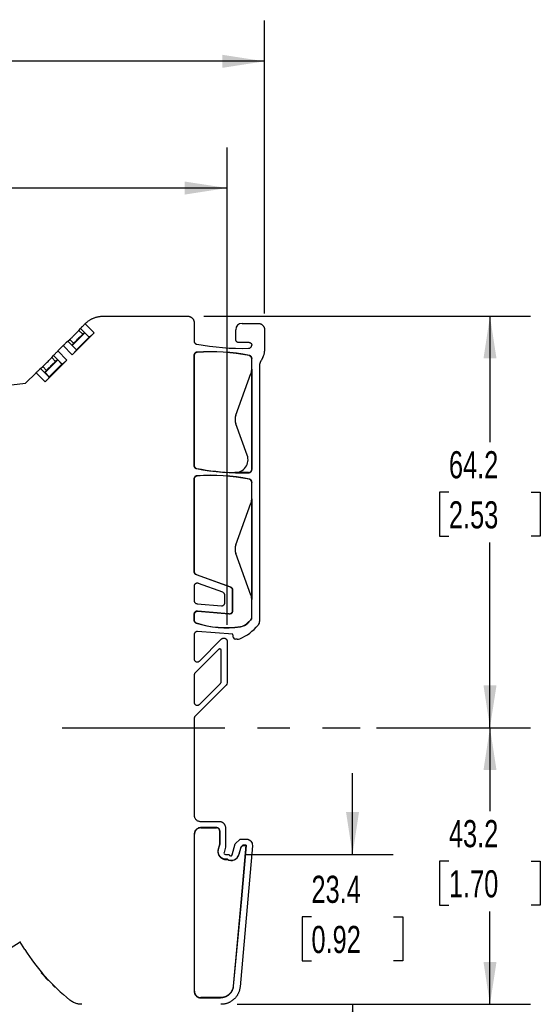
# Model space of a CAD drawing. Header units: millimetres. Extents: x 6 to 543, y 6 to 386.
# Tile 8 of 12: x 339 to 421, y 145 to 299. Entities that reach past the tile are written whole.
import ezdxf

# ---------------------------------------------------------------- set-up
doc = ezdxf.new("R2010")
doc.units = ezdxf.units.MM
doc.header["$LTSCALE"] = 2
doc.linetypes.add('CENTERX2', pattern=[20.32, 12.7, -2.54, 2.54, -2.54])
doc.layers.add('CENTER', color=40, linetype='CENTERX2')
doc.layers.add('DIMENSIONS', color=140, linetype='Continuous', lineweight=25)
doc.styles.add('SLDTEXTSTYLE0', font='TXT', dxfattribs={"width": 0.7})
doc.dimstyles.new('SLDDIMSTYLE0', dxfattribs={"dimtxt": 4.316016, "dimasz": 6.604, "dimexe": 0, "dimexo": 0.0625, "dimgap": 1.079004, "dimtad": 0, "dimtih": 1, "dimtoh": 1, "dimrnd": 1e-09, "dimzin": 12, "dimdsep": 46, "dimtxsty": 'SLDTEXTSTYLE0', "dimsah": 1, "dimcen": 0.09, "dimadec": 0, "dimazin": 3, "dimtfac": 1, "dimtmove": 0, "dimatfit": 0, "dimfxl": 0, "dimfrac": 2, "dimtolj": 1, "dimtzin": 12, "dimarcsym": 0})
doc.dimstyles.new('SLDDIMSTYLE1', dxfattribs={"dimtxt": 4.316016, "dimasz": 6.604, "dimexe": 0, "dimexo": 0.0625, "dimgap": 1.079004, "dimtad": 0, "dimtih": 1, "dimtoh": 1, "dimrnd": 1e-09, "dimzin": 12, "dimdsep": 46, "dimtxsty": 'SLDTEXTSTYLE0', "dimsah": 1, "dimcen": 0.09, "dimadec": 0, "dimazin": 3, "dimtfac": 1, "dimtofl": 0, "dimtmove": 0, "dimatfit": 3, "dimfxl": 0, "dimfrac": 2, "dimtolj": 1, "dimtzin": 12, "dimarcsym": 0})
doc.dimstyles.new('SLDDIMSTYLE2', dxfattribs={"dimtxt": 4.316016, "dimasz": 6.604, "dimexe": 0, "dimexo": 0.0625, "dimgap": 1.079004, "dimtad": 0, "dimtih": 1, "dimtoh": 1, "dimrnd": 1e-09, "dimzin": 4, "dimdsep": 46, "dimtxsty": 'SLDTEXTSTYLE0', "dimsah": 1, "dimcen": 0.09, "dimadec": 0, "dimazin": 1, "dimtfac": 1, "dimtofl": 0, "dimtmove": 0, "dimatfit": 3, "dimfxl": 0, "dimfrac": 2, "dimtolj": 1, "dimtzin": 12, "dimarcsym": 0})

# ---------------------------------------------------------------- blocks, each defined once
blk = doc.blocks.new('_D_2')
at = {"layer": 'DIMENSIONS'}
for p, q in [((394.96, 188.01), (419.03, 188.01)), ((412.68, 188.01), (412.68, 174.99)), ((406.27, 167.17), (404.82, 167.17)), ((404.82, 167.17), (404.82, 160.31)), ((419.09, 167.17), (420.54, 167.17)), ((420.54, 167.17), (420.54, 160.31)), ((404.82, 160.31), (406.27, 160.31)), ((420.54, 160.31), (419.09, 160.31)), ((412.68, 144.83), (412.68, 159.34)), ((373.21, 144.83), (419.03, 144.83))]:
    blk.add_line(p, q, dxfattribs=at)
for points in [[(412.68, 188.01), (411.67, 181.4), (413.7, 181.4)], [(412.68, 144.83), (413.7, 151.43), (411.67, 151.43)]]:
    blk.add_solid(points, dxfattribs=at)
at = {"layer": 'DIMENSIONS', "char_height": 4.233, "attachment_point": 1, "style": 'SLDTEXTSTYLE0'}
for s, insert in [('43.2', (406.27, 173.59)), ('1.70', (406.27, 165.76))]:
    blk.add_mtext(s, dxfattribs=dict(at, insert=insert))
blk = doc.blocks.new('_D_3')
at = {"layer": 'DIMENSIONS'}
for p, q in [((368.01, 252.25), (419.03, 252.25)), ((412.68, 252.25), (412.68, 232.59)), ((406.27, 224.76), (404.82, 224.76)), ((404.82, 224.76), (404.82, 217.9)), ((419.09, 224.76), (420.54, 224.76)), ((420.54, 224.76), (420.54, 217.9)), ((404.82, 217.9), (406.27, 217.9)), ((412.68, 188.01), (412.68, 216.93)), ((420.54, 217.9), (419.09, 217.9)), ((394.96, 188.01), (419.03, 188.01))]:
    blk.add_line(p, q, dxfattribs=at)
for points in [[(412.68, 252.25), (411.67, 245.65), (413.7, 245.65)], [(412.68, 188.01), (413.7, 194.61), (411.67, 194.61)]]:
    blk.add_solid(points, dxfattribs=at)
at = {"layer": 'DIMENSIONS', "char_height": 4.233, "attachment_point": 1, "style": 'SLDTEXTSTYLE0'}
for s, insert in [('64.2', (406.27, 231.18)), ('2.53', (406.27, 223.36))]:
    blk.add_mtext(s, dxfattribs=dict(at, insert=insert))
blk = doc.blocks.new('_D_4')
at = {"layer": 'DIMENSIONS'}
for p, q in [((391.22, 168.23), (391.22, 180.93)), ((374.47, 168.23), (397.57, 168.23)), ((384.8, 158.47), (383.35, 158.47)), ((383.35, 158.47), (383.35, 151.61)), ((397.63, 158.47), (399.08, 158.47)), ((399.08, 158.47), (399.08, 151.61)), ((383.35, 151.61), (384.8, 151.61)), ((399.08, 151.61), (397.63, 151.61)), ((373.21, 144.83), (397.57, 144.83)), ((391.22, 144.83), (391.22, 132.13))]:
    blk.add_line(p, q, dxfattribs=at)
for points in [[(391.22, 168.23), (392.23, 174.84), (390.2, 174.84)], [(391.22, 144.83), (390.2, 138.23), (392.23, 138.23)]]:
    blk.add_solid(points, dxfattribs=at)
at = {"layer": 'DIMENSIONS', "char_height": 4.233, "attachment_point": 1, "style": 'SLDTEXTSTYLE0'}
for s, insert in [('23.4', (384.8, 164.9)), ('0.92', (384.8, 157.07))]:
    blk.add_mtext(s, dxfattribs=dict(at, insert=insert))
blk = doc.blocks.new('_D_5')
at = {"layer": 'DIMENSIONS'}
for p, q in [((261.47, 210.8), (261.47, 278.61)), ((371.62, 204.05), (371.62, 278.61)), ((261.47, 272.26), (301.74, 272.26)), ((307.59, 272.26), (306.14, 272.26)), ((306.14, 272.26), (306.14, 265.4)), ((320.42, 272.26), (321.86, 272.26)), ((321.86, 272.26), (321.86, 265.4)), ((371.62, 272.26), (326.26, 272.26)), ((306.14, 265.4), (307.59, 265.4)), ((321.86, 265.4), (320.42, 265.4))]:
    blk.add_line(p, q, dxfattribs=at)
for points in [[(261.47, 272.26), (268.08, 271.24), (268.08, 273.27)], [(371.62, 272.26), (365.02, 273.27), (365.02, 271.24)]]:
    blk.add_solid(points, dxfattribs=at)
at = {"layer": 'DIMENSIONS', "char_height": 4.233, "attachment_point": 1, "style": 'SLDTEXTSTYLE0'}
for s, insert in [('110.2', (305.79, 278.68)), ('4.34', (307.59, 270.85))]:
    blk.add_mtext(s, dxfattribs=dict(at, insert=insert))
blk = doc.blocks.new('_D_6')
at = {"layer": 'DIMENSIONS'}
for p, q in [((261.47, 210.8), (261.47, 298.39)), ((377.47, 252.67), (377.47, 298.39)), ((261.47, 292.04), (301.74, 292.04)), ((307.59, 292.04), (306.14, 292.04)), ((306.14, 292.04), (306.14, 285.18)), ((320.42, 292.04), (321.86, 292.04)), ((321.86, 292.04), (321.86, 285.18)), ((377.47, 292.04), (326.26, 292.04)), ((306.14, 285.18), (307.59, 285.18)), ((321.86, 285.18), (320.42, 285.18))]:
    blk.add_line(p, q, dxfattribs=at)
for points in [[(261.47, 292.04), (268.08, 291.02), (268.08, 293.06)], [(377.47, 292.04), (370.87, 293.06), (370.87, 291.02)]]:
    blk.add_solid(points, dxfattribs=at)
at = {"layer": 'DIMENSIONS', "char_height": 4.233, "attachment_point": 1, "style": 'SLDTEXTSTYLE0'}
for s, insert in [('116.0', (305.79, 298.46)), ('4.57', (307.59, 290.64))]:
    blk.add_mtext(s, dxfattribs=dict(at, insert=insert))

msp = doc.modelspace()

# ---------------------------------------------------------------- linework, layer by layer
for p, q in [((352.285, 252.252), (365.472, 252.252)), ((349.44, 251.064), (349.457, 251.081)), ((350.856, 249.649), (349.44, 251.064)), ((366.472, 251.252), (366.472, 248.371)), ((373.972, 251.131), (376.472, 251.131)), ((347.434, 247.686), (349.411, 249.662)), ((347.447, 246.24), (350.856, 249.649)), ((348.476, 250.029), (348.741, 250.354)), ((349.071, 249.434), (348.476, 250.029)), ((348.741, 250.354), (350.095, 249.001)), ((349.356, 249.667), (349.071, 249.434)), ((349.386, 249.637), (349.356, 249.667)), ((350.072, 249.001), (349.411, 249.662)), ((372.972, 248.631), (372.972, 250.131)), ((377.472, 250.131), (377.472, 246.803)), ((345.198, 246.822), (346.032, 247.656)), ((346.032, 247.656), (347.447, 246.24)), ((346.742, 248.355), (347.067, 248.621)), ((348.095, 247.001), (346.742, 248.355)), ((347.662, 248.025), (347.067, 248.621)), ((347.662, 248.025), (347.429, 247.74)), ((347.429, 247.74), (347.459, 247.71)), ((347.434, 247.686), (348.095, 247.024)), ((348.095, 247.024), (350.072, 249.001)), ((350.095, 249.001), (350.072, 249.001)), ((375.092, 248.131), (373.472, 248.131)), ((375.472, 247.744), (375.472, 247.751)), ((344.233, 245.787), (344.499, 246.112)), ((344.499, 246.112), (345.852, 244.758)), ((346.613, 245.406), (345.198, 246.822)), ((348.095, 247.024), (348.095, 247.001)), ((366.441, 246.128), (366.441, 228.945)), ((366.472, 246.099), (366.441, 246.128)), ((366.472, 246.099), (366.472, 228.971)), ((366.935, 246.598), (366.903, 246.627)), ((375.102, 246.121), (375.07, 246.096)), ((343.192, 243.443), (345.168, 245.419)), ((343.205, 241.998), (346.613, 245.406)), ((343.853, 242.782), (345.829, 244.758)), ((344.828, 245.191), (344.233, 245.787)), ((345.113, 245.425), (344.828, 245.191)), ((345.143, 245.395), (345.113, 245.425)), ((345.829, 244.758), (345.168, 245.419)), ((345.852, 244.758), (345.829, 244.758)), ((375.503, 245.631), (375.472, 245.606)), ((375.472, 243.984), (375.472, 245.606)), ((375.503, 228.314), (375.503, 245.631)), ((377.204, 245.803), (376.94, 245.345)), ((340.16, 241.784), (341.789, 243.413)), ((341.789, 243.413), (343.205, 241.998)), ((342.499, 244.112), (342.824, 244.378)), ((343.853, 242.759), (342.499, 244.112)), ((343.42, 243.782), (342.824, 244.378)), ((343.42, 243.782), (343.186, 243.498)), ((343.186, 243.498), (343.216, 243.468)), ((343.192, 243.443), (343.853, 242.782)), ((372.991, 236.815), (375.352, 243.3)), ((375.472, 243.984), (375.472, 228.344)), ((376.672, 244.346), (376.672, 204.652)), ((333.561, 241.043), (340.16, 241.784)), ((343.853, 242.782), (343.853, 242.759)), ((374.781, 230.531), (372.991, 235.447)), ((366.441, 228.945), (366.472, 228.971)), ((366.85, 228.453), (366.882, 228.479)), ((374.985, 227.845), (375.016, 227.814)), ((375.472, 228.344), (375.503, 228.314)), ((366.441, 226.828), (366.441, 212.394)), ((366.472, 226.799), (366.441, 226.828)), ((366.472, 226.799), (366.472, 212.415)), ((366.935, 227.298), (366.903, 227.327)), ((375.102, 226.821), (375.07, 226.796)), ((375.503, 226.331), (375.472, 226.306)), ((375.472, 223.734), (375.472, 226.306)), ((375.503, 205.195), (375.503, 226.331)), ((372.991, 216.565), (375.352, 223.05)), ((375.472, 223.734), (375.472, 208.029)), ((375.352, 208.713), (372.991, 215.197)), ((366.441, 212.394), (366.472, 212.415)), ((366.801, 211.945), (366.77, 211.924)), ((366.77, 211.924), (372.112, 209.979)), ((366.801, 211.945), (372.143, 210.001)), ((366.472, 210.074), (366.472, 207.869)), ((370.943, 209.161), (367.143, 210.544)), ((372.112, 209.979), (372.143, 210.001)), ((372.472, 209.531), (372.441, 209.51)), ((372.441, 209.51), (372.441, 206.261)), ((372.472, 209.531), (372.472, 206.227)), ((371.272, 207.537), (371.272, 208.691)), ((375.472, 205.208), (375.472, 208.029)), ((366.929, 207.371), (370.729, 207.039)), ((371.898, 205.763), (366.985, 206.193)), ((366.985, 206.193), (367.016, 206.159)), ((371.929, 205.729), (367.016, 206.159)), ((372.441, 206.261), (372.472, 206.227)), ((366.441, 205.695), (366.441, 204.825)), ((366.472, 205.661), (366.441, 205.695)), ((366.441, 204.825), (366.472, 204.847)), ((366.472, 205.661), (366.472, 204.847)), ((371.929, 205.729), (371.898, 205.763)), ((374.836, 204.364), (375.326, 204.854)), ((374.858, 204.342), (375.357, 204.841)), ((375.357, 204.841), (375.326, 204.854)), ((375.472, 205.208), (375.503, 205.195)), ((366.785, 204.35), (366.817, 204.372)), ((372.522, 202.631), (367.007, 203.017)), ((373.721, 203.801), (373.725, 203.77)), ((374.836, 204.364), (374.858, 204.342)), ((366.472, 202.518), (366.472, 198.775)), ((367.326, 198.422), (370.769, 201.865)), ((371.622, 201.511), (371.622, 194.997)), ((372.633, 202.061), (372.522, 202.631)), ((373.22, 201.818), (372.927, 201.818)), ((370.295, 200.231), (366.619, 196.554)), ((370.722, 195.258), (370.722, 200.054)), ((366.472, 196.201), (366.472, 192.008)), ((371.476, 194.643), (366.619, 189.786)), ((367.326, 191.654), (370.576, 194.904)), ((366.472, 189.433), (366.472, 174.381)), ((367.472, 173.381), (370.372, 173.381)), ((369.998, 172.408), (367.499, 172.408)), ((367.499, 172.408), (367.525, 172.381)), ((367.525, 172.381), (369.972, 172.381)), ((369.972, 172.381), (369.998, 172.408)), ((371.372, 172.381), (371.372, 169.34)), ((366.499, 171.408), (366.499, 146.843)), ((366.525, 171.381), (366.499, 171.408)), ((366.525, 146.869), (366.525, 171.381)), ((370.498, 171.908), (370.472, 171.881)), ((370.472, 171.881), (370.472, 169.829)), ((370.498, 169.825), (370.498, 171.908)), ((372.909, 169.882), (373.659, 170.631)), ((373.659, 170.631), (374.581, 170.631)), ((370.472, 169.829), (370.243, 169.031)), ((370.278, 169.057), (370.498, 169.825)), ((370.472, 169.829), (370.498, 169.825)), ((371.372, 169.34), (371.146, 168.55)), ((372.416, 168.163), (372.909, 169.882)), ((373.776, 169.371), (373.438, 168.194)), ((373.464, 168.187), (373.799, 169.358)), ((375.577, 169.544), (373.654, 147.568)), ((374.062, 169.658), (373.776, 169.371)), ((373.799, 169.358), (373.776, 169.371)), ((373.799, 169.358), (374.073, 169.631)), ((374.581, 169.631), (373.853, 161.317)), ((373.879, 161.315), (374.609, 169.658)), ((374.609, 169.658), (374.062, 169.658)), ((374.062, 169.658), (374.073, 169.631)), ((374.073, 169.631), (374.581, 169.631)), ((374.609, 169.658), (374.581, 169.631)), ((370.278, 169.057), (370.243, 169.031)), ((371.386, 168.231), (371.926, 168.231)), ((373.464, 168.187), (373.438, 168.194)), ((371.445, 167.437), (371.48, 167.463)), ((371.445, 167.437), (371.659, 167.437)), ((371.666, 167.463), (371.48, 167.463)), ((371.666, 167.463), (371.659, 167.437)), ((373.853, 161.317), (372.581, 147.684)), ((372.605, 147.657), (373.879, 161.315)), ((373.853, 161.317), (373.879, 161.315)), ((326.805, 146.762), (339.287, 154.562)), ((340.03, 153.395), (339.233, 154.647)), ((342.618, 149.761), (342.679, 149.8)), ((342.823, 149.631), (342.762, 149.592)), ((372.581, 147.684), (372.605, 147.657)), ((344.792, 147.53), (344.733, 147.492)), ((366.499, 146.843), (366.525, 146.869)), ((367.525, 145.87), (367.499, 145.843)), ((367.499, 145.843), (370.614, 145.843)), ((370.59, 145.87), (367.525, 145.87)), ((370.614, 145.843), (370.59, 145.87))]:
    msp.add_line(p, q)
for centre, radius, start, end in [((373.972, 250.131), 1, 90, 180), ((373.972, 286.381), 39.15, 259.56541, 271.48262), ((369.172, 216.681), 30.031, 78.61191, 94.33269), ((369.172, 216.681), 30, 78.66117, 94.27691), ((374.871, 236.131), 2, 160, 200), ((372.901, 229.847), 2, 268.45818, 20), ((373.972, 266.981), 39.181, 259.5272, 271.52734), ((369.172, 197.381), 30.031, 78.61192, 94.33269), ((369.172, 197.381), 30, 78.66117, 94.27691), ((374.871, 215.881), 2, 160, 200), ((371.472, 218.631), 15.031, 251.83129, 278.62203), ((371.472, 218.631), 15, 251.91993, 278.62206), ((370.972, 208.381), 7, 292.00252, 321.56621), ((373.422, 205.778), 2, 278.60564, 315), ((373.422, 205.778), 2.031, 278.60564, 315), ((372.927, 202.118), 0.3, 191, 270), ((373.22, 202.818), 1, 270, 292.00252), ((371.386, 168.481), 0.25, 164, 270), ((372.262, 168.531), 1.25, 241.15334, 344), ((372.262, 168.531), 1.224, 240.83966, 344), ((372.176, 168.231), 0.25, 180, 344), ((367.862, 171.126), 33, 212.5, 230.944), ((367.785, 171.105), 33, 220.68676, 222.87284), ((343.784, 148.823), 0.25, 222.87284, 266.97374), ((344.565, 148.01), 0.25, 181.04934, 224.84555), ((367.785, 171.105), 33, 224.84555, 225.68864)]:
    msp.add_arc(centre, radius, start, end)
for points, knots in [([(349.457, 251.081), (349.503, 251.126), (349.597, 251.217), (349.746, 251.345), (349.901, 251.466), (350.062, 251.579), (350.228, 251.684), (350.399, 251.781), (350.574, 251.87), (350.754, 251.949), (350.937, 252.02), (351.123, 252.081), (351.313, 252.134), (351.504, 252.177), (351.698, 252.21), (351.893, 252.234), (352.088, 252.249), (352.219, 252.251), (352.285, 252.252)], [0, 0, 0, 0, 0.06250022, 0.12500036, 0.18750041, 0.25000041, 0.31250035, 0.37500026, 0.43750013, 0.5, 0.56249987, 0.62499974, 0.68749965, 0.74999959, 0.81249959, 0.87499964, 0.93749978, 1, 1, 1, 1]), ([(365.472, 252.252), (365.505, 252.251), (365.57, 252.249), (365.668, 252.234), (365.763, 252.211), (365.855, 252.177), (365.944, 252.135), (366.029, 252.085), (366.108, 252.026), (366.18, 251.96), (366.246, 251.888), (366.305, 251.809), (366.355, 251.724), (366.397, 251.635), (366.431, 251.543), (366.454, 251.448), (366.469, 251.35), (366.471, 251.285), (366.472, 251.252)], [0, 0, 0, 0, 0.0625013, 0.1250021, 0.1875024, 0.2500024, 0.312502, 0.3750015, 0.4375008, 0.5, 0.5624992, 0.6249985, 0.687498, 0.7499976, 0.8124976, 0.8749979, 0.9374987, 1, 1, 1, 1]), ([(348.741, 250.354), (348.744, 250.357), (348.748, 250.362), (348.762, 250.377), (348.78, 250.396), (348.814, 250.431), (348.871, 250.49), (348.961, 250.582), (349.069, 250.692), (349.189, 250.812), (349.314, 250.938), (349.398, 251.022), (349.44, 251.064)], [0, 0, 0, 0, 0.06050224, 0.12056304, 0.18066932, 0.2413069, 0.37053774, 0.50012372, 0.62935254, 0.75893663, 0.87937782, 1, 1, 1, 1]), ([(376.472, 251.131), (376.505, 251.13), (376.57, 251.129), (376.668, 251.114), (376.763, 251.09), (376.855, 251.057), (376.944, 251.015), (377.029, 250.964), (377.108, 250.906), (377.18, 250.84), (377.246, 250.767), (377.305, 250.688), (377.355, 250.604), (377.397, 250.515), (377.431, 250.422), (377.454, 250.327), (377.469, 250.23), (377.471, 250.164), (377.472, 250.131)], [0, 0, 0, 0, 0.0625013, 0.1250021, 0.1875024, 0.2500024, 0.312502, 0.3750015, 0.4375008, 0.5, 0.5624992, 0.6249985, 0.687498, 0.7499976, 0.8124976, 0.8749979, 0.9374987, 1, 1, 1, 1]), ([(347.067, 248.621), (347.069, 248.623), (347.074, 248.627), (347.089, 248.641), (347.109, 248.66), (347.144, 248.693), (347.202, 248.75), (347.295, 248.84), (347.404, 248.948), (347.562, 249.105), (347.777, 249.319), (347.991, 249.534), (348.148, 249.692), (348.256, 249.801), (348.346, 249.894), (348.413, 249.963), (348.459, 250.011), (348.47, 250.023), (348.476, 250.029)], [0, 0, 0, 0, 0.0302844, 0.0603479, 0.0904341, 0.1207862, 0.1854728, 0.2503371, 0.3150226, 0.379886, 0.5000589, 0.6202319, 0.6849171, 0.7497809, 0.8144669, 0.8793316, 0.9396203, 1, 1, 1, 1]), ([(349.071, 249.434), (349.068, 249.432), (349.063, 249.427), (349.049, 249.414), (349.029, 249.395), (348.994, 249.362), (348.936, 249.305), (348.843, 249.214), (348.734, 249.106), (348.575, 248.949), (348.361, 248.735), (348.147, 248.521), (347.99, 248.363), (347.882, 248.253), (347.791, 248.161), (347.724, 248.092), (347.678, 248.044), (347.668, 248.031), (347.662, 248.025)], [0, 0, 0, 0, 0.0302844, 0.0603479, 0.0904341, 0.1207862, 0.1854728, 0.2503371, 0.3150226, 0.379886, 0.5000589, 0.6202319, 0.6849171, 0.7497809, 0.8144669, 0.8793316, 0.9396203, 1, 1, 1, 1]), ([(350.856, 249.649), (350.835, 249.628), (350.792, 249.586), (350.729, 249.524), (350.666, 249.463), (350.581, 249.383), (350.475, 249.286), (350.359, 249.184), (350.259, 249.101), (350.181, 249.043), (350.123, 249.007), (350.104, 249.003), (350.095, 249.001)], [0, 0, 0, 0, 0.0603931, 0.120349, 0.1803576, 0.2409071, 0.3699995, 0.4995312, 0.6288009, 0.7585165, 0.8791469, 1, 1, 1, 1]), ([(346.032, 247.656), (346.053, 247.677), (346.095, 247.719), (346.158, 247.782), (346.22, 247.843), (346.303, 247.926), (346.405, 248.027), (346.514, 248.135), (346.607, 248.226), (346.676, 248.293), (346.723, 248.338), (346.736, 248.349), (346.742, 248.355)], [0, 0, 0, 0, 0.0605, 0.1205586, 0.180663, 0.2412988, 0.370527, 0.500112, 0.6293417, 0.7589285, 0.8793734, 1, 1, 1, 1]), ([(366.472, 248.371), (366.473, 248.347), (366.475, 248.301), (366.489, 248.233), (366.512, 248.168), (366.545, 248.107), (366.59, 248.045), (366.649, 247.985), (366.721, 247.936), (366.799, 247.898), (366.854, 247.885), (366.882, 247.879)], [0, 0, 0, 0, 0.1015487, 0.2003681, 0.2984304, 0.3977529, 0.5002785, 0.6275948, 0.7578715, 0.8782164, 1, 1, 1, 1]), ([(373.472, 248.131), (373.448, 248.132), (373.401, 248.134), (373.331, 248.15), (373.264, 248.175), (373.201, 248.209), (373.144, 248.252), (373.093, 248.303), (373.05, 248.36), (373.016, 248.423), (372.991, 248.49), (372.975, 248.56), (372.973, 248.608), (372.972, 248.631)], [0, 0, 0, 0, 0.0909108, 0.1818206, 0.2727296, 0.363638, 0.454546, 0.545454, 0.636362, 0.7272704, 0.8181794, 0.9090892, 1, 1, 1, 1]), ([(374.985, 247.245), (375.006, 247.246), (375.047, 247.248), (375.107, 247.262), (375.178, 247.286), (375.255, 247.328), (375.332, 247.393), (375.395, 247.471), (375.44, 247.559), (375.467, 247.651), (375.471, 247.713), (375.472, 247.744)], [0, 0, 0, 0, 0.0797026, 0.1594521, 0.2404633, 0.3687703, 0.500067, 0.6283753, 0.7596733, 0.8791136, 1, 1, 1, 1]), ([(375.092, 248.131), (375.112, 248.13), (375.152, 248.129), (375.21, 248.114), (375.265, 248.091), (375.316, 248.06), (375.362, 248.021), (375.401, 247.976), (375.432, 247.925), (375.455, 247.869), (375.469, 247.811), (375.471, 247.771), (375.472, 247.751)], [0, 0, 0, 0, 0.1000018, 0.2000024, 0.3000021, 0.4000012, 0.5, 0.5999988, 0.6999979, 0.7999976, 0.8999982, 1, 1, 1, 1]), ([(344.499, 246.112), (344.501, 246.114), (344.505, 246.119), (344.519, 246.134), (344.538, 246.154), (344.571, 246.189), (344.628, 246.247), (344.719, 246.339), (344.827, 246.449), (344.946, 246.569), (345.071, 246.695), (345.155, 246.779), (345.198, 246.822)], [0, 0, 0, 0, 0.0605022, 0.120563, 0.1806693, 0.2413069, 0.3705377, 0.5001237, 0.6293525, 0.7589366, 0.8793778, 1, 1, 1, 1]), ([(348.095, 247.001), (348.095, 246.997), (348.094, 246.989), (348.085, 246.969), (348.071, 246.945), (348.044, 246.903), (347.995, 246.837), (347.912, 246.737), (347.811, 246.621), (347.696, 246.496), (347.573, 246.367), (347.489, 246.283), (347.447, 246.24)], [0, 0, 0, 0, 0.0606195, 0.1207896, 0.1809947, 0.2417184, 0.3710795, 0.5007047, 0.629882, 0.759329, 0.8795888, 1, 1, 1, 1]), ([(366.903, 246.627), (366.884, 246.624), (366.844, 246.62), (366.786, 246.604), (366.719, 246.578), (366.645, 246.535), (366.573, 246.471), (366.513, 246.393), (366.472, 246.308), (366.446, 246.218), (366.443, 246.158), (366.441, 246.128)], [0, 0, 0, 0, 0.0799022, 0.1598843, 0.2410923, 0.3690881, 0.5000635, 0.6280596, 0.7590368, 0.8787957, 1, 1, 1, 1]), ([(366.935, 246.598), (366.912, 246.595), (366.867, 246.59), (366.802, 246.571), (366.739, 246.544), (366.681, 246.508), (366.629, 246.465), (366.582, 246.415), (366.543, 246.359), (366.512, 246.298), (366.489, 246.234), (366.475, 246.167), (366.473, 246.122), (366.472, 246.099)], [0, 0, 0, 0, 0.09091228, 0.18182334, 0.27273336, 0.36364255, 0.45455109, 0.5454592, 0.63636706, 0.72727487, 0.81818283, 0.90909114, 1, 1, 1, 1]), ([(375.472, 245.606), (375.471, 245.629), (375.469, 245.674), (375.455, 245.742), (375.432, 245.806), (375.4, 245.867), (375.36, 245.924), (375.313, 245.974), (375.259, 246.017), (375.2, 246.052), (375.137, 246.08), (375.093, 246.09), (375.07, 246.096)], [0, 0, 0, 0, 0.0999935, 0.199988, 0.2999835, 0.3999803, 0.4999786, 0.5999787, 0.6999806, 0.7999847, 0.8999911, 1, 1, 1, 1]), ([(375.503, 245.631), (375.502, 245.654), (375.501, 245.7), (375.487, 245.767), (375.464, 245.831), (375.432, 245.892), (375.388, 245.953), (375.33, 246.013), (375.26, 246.063), (375.183, 246.101), (375.129, 246.114), (375.102, 246.121)], [0, 0, 0, 0, 0.1014992, 0.2003416, 0.2984511, 0.3977941, 0.5002662, 0.6274906, 0.7576734, 0.8781169, 1, 1, 1, 1]), ([(342.824, 244.378), (342.827, 244.38), (342.832, 244.385), (342.846, 244.398), (342.866, 244.417), (342.901, 244.45), (342.96, 244.507), (343.052, 244.598), (343.161, 244.706), (343.32, 244.863), (343.534, 245.077), (343.748, 245.291), (343.905, 245.449), (344.013, 245.559), (344.104, 245.651), (344.171, 245.72), (344.217, 245.768), (344.227, 245.781), (344.233, 245.787)], [0, 0, 0, 0, 0.0302844, 0.0603479, 0.0904341, 0.1207862, 0.1854728, 0.2503371, 0.3150226, 0.379886, 0.5000589, 0.6202319, 0.6849171, 0.7497809, 0.8144669, 0.8793316, 0.9396203, 1, 1, 1, 1]), ([(344.828, 245.191), (344.826, 245.189), (344.821, 245.185), (344.806, 245.171), (344.786, 245.152), (344.751, 245.119), (344.693, 245.062), (344.601, 244.972), (344.491, 244.864), (344.333, 244.707), (344.118, 244.493), (343.904, 244.278), (343.747, 244.12), (343.639, 244.01), (343.549, 243.918), (343.482, 243.849), (343.436, 243.801), (343.425, 243.789), (343.42, 243.782)], [0, 0, 0, 0, 0.0302844, 0.0603479, 0.0904341, 0.1207862, 0.1854728, 0.2503371, 0.3150226, 0.379886, 0.5000589, 0.6202319, 0.6849171, 0.7497809, 0.8144669, 0.8793316, 0.9396203, 1, 1, 1, 1]), ([(346.613, 245.406), (346.592, 245.385), (346.55, 245.343), (346.486, 245.281), (346.424, 245.221), (346.338, 245.14), (346.233, 245.043), (346.117, 244.942), (346.016, 244.859), (345.938, 244.801), (345.881, 244.765), (345.862, 244.76), (345.852, 244.758)], [0, 0, 0, 0, 0.0603931, 0.120349, 0.1803576, 0.2409071, 0.3699995, 0.4995312, 0.6288009, 0.7585165, 0.8791469, 1, 1, 1, 1]), ([(376.94, 245.345), (376.919, 245.307), (376.877, 245.231), (376.823, 245.111), (376.777, 244.989), (376.727, 244.822), (376.682, 244.607), (376.675, 244.433), (376.672, 244.346)], [0, 0, 0, 0, 0.1252046, 0.2499362, 0.3747327, 0.5001316, 0.7499359, 1, 1, 1, 1]), ([(341.789, 243.413), (341.81, 243.434), (341.853, 243.477), (341.915, 243.539), (341.977, 243.601), (342.06, 243.684), (342.162, 243.784), (342.271, 243.892), (342.364, 243.983), (342.433, 244.05), (342.481, 244.096), (342.493, 244.107), (342.499, 244.112)], [0, 0, 0, 0, 0.0605, 0.1205586, 0.180663, 0.2412988, 0.370527, 0.500112, 0.6293417, 0.7589285, 0.8793734, 1, 1, 1, 1]), ([(375.352, 243.3), (375.367, 243.344), (375.397, 243.433), (375.43, 243.568), (375.454, 243.705), (375.469, 243.844), (375.471, 243.937), (375.472, 243.984)], [0, 0, 0, 0, 0.2009844, 0.4004929, 0.5995071, 0.7990156, 1, 1, 1, 1]), ([(343.853, 242.759), (343.852, 242.754), (343.851, 242.746), (343.842, 242.726), (343.828, 242.702), (343.801, 242.661), (343.752, 242.595), (343.67, 242.494), (343.568, 242.378), (343.453, 242.253), (343.331, 242.125), (343.247, 242.04), (343.205, 241.998)], [0, 0, 0, 0, 0.0606195, 0.1207896, 0.1809947, 0.2417184, 0.3710795, 0.5007047, 0.629882, 0.759329, 0.8795888, 1, 1, 1, 1]), ([(366.441, 228.945), (366.442, 228.921), (366.444, 228.875), (366.458, 228.807), (366.481, 228.742), (366.514, 228.681), (366.559, 228.619), (366.618, 228.56), (366.69, 228.51), (366.768, 228.472), (366.823, 228.46), (366.85, 228.453)], [0, 0, 0, 0, 0.1015465, 0.2003668, 0.2984311, 0.3977545, 0.500278, 0.6275908, 0.7578638, 0.8782126, 1, 1, 1, 1]), ([(366.472, 228.971), (366.473, 228.947), (366.475, 228.901), (366.49, 228.833), (366.513, 228.768), (366.546, 228.706), (366.587, 228.65), (366.635, 228.599), (366.689, 228.556), (366.749, 228.521), (366.814, 228.494), (366.859, 228.484), (366.882, 228.479)], [0, 0, 0, 0, 0.100004, 0.2000048, 0.3000034, 0.4000005, 0.499997, 0.5999937, 0.6999915, 0.7999913, 0.8999938, 1, 1, 1, 1]), ([(374.985, 227.845), (374.807, 227.841), (374.451, 227.833), (373.916, 227.83), (373.382, 227.834), (373.026, 227.843), (372.848, 227.848)], [0, 0, 0, 0, 0.2500233, 0.5, 0.7499767, 1, 1, 1, 1]), ([(374.985, 227.845), (375.008, 227.846), (375.055, 227.849), (375.124, 227.866), (375.189, 227.892), (375.25, 227.927), (375.306, 227.97), (375.355, 228.02), (375.397, 228.077), (375.43, 228.139), (375.454, 228.205), (375.469, 228.274), (375.471, 228.321), (375.472, 228.344)], [0, 0, 0, 0, 0.0909122, 0.1818231, 0.272733, 0.363642, 0.4545504, 0.5454584, 0.6363662, 0.7272741, 0.8181822, 0.9090908, 1, 1, 1, 1]), ([(375.016, 227.814), (375.037, 227.816), (375.078, 227.818), (375.138, 227.832), (375.209, 227.856), (375.286, 227.898), (375.363, 227.963), (375.426, 228.041), (375.471, 228.129), (375.498, 228.221), (375.502, 228.283), (375.503, 228.314)], [0, 0, 0, 0, 0.0797077, 0.1594622, 0.2404772, 0.3687777, 0.500067, 0.6283679, 0.7596592, 0.8791058, 1, 1, 1, 1]), ([(366.903, 227.327), (366.884, 227.324), (366.844, 227.32), (366.786, 227.304), (366.719, 227.278), (366.645, 227.235), (366.573, 227.171), (366.513, 227.093), (366.472, 227.008), (366.446, 226.918), (366.443, 226.858), (366.441, 226.828)], [0, 0, 0, 0, 0.0799022, 0.1598843, 0.2410923, 0.3690881, 0.5000635, 0.6280596, 0.7590368, 0.8787957, 1, 1, 1, 1]), ([(366.935, 227.298), (366.912, 227.295), (366.867, 227.29), (366.802, 227.271), (366.739, 227.244), (366.681, 227.208), (366.629, 227.165), (366.582, 227.115), (366.543, 227.059), (366.512, 226.998), (366.489, 226.934), (366.475, 226.867), (366.473, 226.822), (366.472, 226.799)], [0, 0, 0, 0, 0.0909123, 0.1818233, 0.2727334, 0.3636425, 0.4545511, 0.5454592, 0.6363671, 0.7272749, 0.8181828, 0.9090911, 1, 1, 1, 1]), ([(375.472, 226.306), (375.471, 226.329), (375.469, 226.374), (375.455, 226.442), (375.432, 226.506), (375.4, 226.567), (375.36, 226.624), (375.313, 226.674), (375.259, 226.717), (375.2, 226.752), (375.137, 226.78), (375.093, 226.79), (375.07, 226.796)], [0, 0, 0, 0, 0.0999935, 0.199988, 0.2999835, 0.3999803, 0.4999786, 0.5999787, 0.6999806, 0.7999847, 0.8999911, 1, 1, 1, 1]), ([(375.503, 226.331), (375.502, 226.354), (375.501, 226.4), (375.487, 226.467), (375.464, 226.531), (375.432, 226.592), (375.388, 226.653), (375.33, 226.713), (375.26, 226.763), (375.183, 226.801), (375.129, 226.814), (375.102, 226.821)], [0, 0, 0, 0, 0.10149912, 0.20034149, 0.29845097, 0.39779405, 0.50026618, 0.62749076, 0.75767353, 0.87811707, 1, 1, 1, 1]), ([(375.352, 223.05), (375.367, 223.094), (375.397, 223.183), (375.43, 223.318), (375.454, 223.455), (375.469, 223.594), (375.471, 223.687), (375.472, 223.734)], [0, 0, 0, 0, 0.2009844, 0.4004929, 0.5995071, 0.7990156, 1, 1, 1, 1]), ([(366.441, 212.394), (366.442, 212.368), (366.444, 212.317), (366.462, 212.243), (366.491, 212.172), (366.543, 212.085), (366.63, 211.988), (366.723, 211.945), (366.77, 211.924)], [0, 0, 0, 0, 0.1260874, 0.249567, 0.373433, 0.5006526, 0.7495659, 1, 1, 1, 1]), ([(366.472, 212.415), (366.473, 212.393), (366.475, 212.347), (366.489, 212.281), (366.512, 212.217), (366.543, 212.156), (366.582, 212.1), (366.628, 212.05), (366.681, 212.007), (366.738, 211.971), (366.78, 211.954), (366.801, 211.945)], [0, 0, 0, 0, 0.1111121, 0.2222234, 0.3333343, 0.4444448, 0.5555552, 0.6666657, 0.7777766, 0.8888879, 1, 1, 1, 1]), ([(367.143, 210.544), (367.124, 210.55), (367.086, 210.563), (367.027, 210.572), (366.967, 210.575), (366.887, 210.57), (366.789, 210.545), (366.683, 210.488), (366.592, 210.407), (366.525, 210.307), (366.48, 210.194), (366.475, 210.114), (366.472, 210.074)], [0, 0, 0, 0, 0.06294033, 0.12503218, 0.18719262, 0.2503357, 0.3749975, 0.50021725, 0.62487772, 0.75009928, 0.87491034, 1, 1, 1, 1]), ([(371.272, 208.691), (371.271, 208.717), (371.269, 208.768), (371.251, 208.842), (371.223, 208.913), (371.171, 209), (371.083, 209.097), (370.99, 209.139), (370.943, 209.161)], [0, 0, 0, 0, 0.1260874, 0.249567, 0.373433, 0.5006526, 0.7495659, 1, 1, 1, 1]), ([(372.112, 209.979), (372.133, 209.971), (372.175, 209.954), (372.233, 209.918), (372.285, 209.874), (372.332, 209.824), (372.371, 209.769), (372.402, 209.708), (372.424, 209.644), (372.438, 209.577), (372.44, 209.532), (372.441, 209.51)], [0, 0, 0, 0, 0.1111121, 0.2222234, 0.3333343, 0.4444448, 0.5555552, 0.6666657, 0.7777766, 0.8888879, 1, 1, 1, 1]), ([(372.143, 210.001), (372.164, 209.993), (372.206, 209.975), (372.264, 209.939), (372.316, 209.896), (372.363, 209.846), (372.402, 209.79), (372.433, 209.73), (372.455, 209.666), (372.469, 209.599), (372.471, 209.554), (372.472, 209.531)], [0, 0, 0, 0, 0.1111121, 0.2222234, 0.3333343, 0.4444448, 0.5555552, 0.6666657, 0.7777766, 0.8888879, 1, 1, 1, 1]), ([(366.472, 207.869), (366.473, 207.849), (366.474, 207.81), (366.485, 207.751), (366.506, 207.683), (366.543, 207.606), (366.601, 207.53), (366.672, 207.465), (366.753, 207.417), (366.84, 207.383), (366.899, 207.375), (366.929, 207.371)], [0, 0, 0, 0, 0.0799472, 0.1599823, 0.2412351, 0.3691601, 0.5000627, 0.6279881, 0.7588924, 0.8787238, 1, 1, 1, 1]), ([(370.729, 207.039), (370.751, 207.037), (370.797, 207.035), (370.866, 207.044), (370.944, 207.064), (371.028, 207.103), (371.112, 207.165), (371.181, 207.243), (371.232, 207.333), (371.266, 207.433), (371.27, 207.502), (371.272, 207.537)], [0, 0, 0, 0, 0.0829908, 0.1658483, 0.2501544, 0.3736829, 0.500091, 0.623616, 0.750025, 0.8742838, 1, 1, 1, 1]), ([(375.472, 208.029), (375.471, 208.076), (375.469, 208.169), (375.454, 208.308), (375.43, 208.445), (375.397, 208.58), (375.367, 208.669), (375.352, 208.713)], [0, 0, 0, 0, 0.20098441, 0.40049293, 0.59950707, 0.79901559, 1, 1, 1, 1]), ([(366.985, 206.193), (366.962, 206.194), (366.916, 206.196), (366.847, 206.187), (366.769, 206.167), (366.685, 206.128), (366.602, 206.066), (366.532, 205.988), (366.481, 205.898), (366.447, 205.798), (366.443, 205.729), (366.441, 205.695)], [0, 0, 0, 0, 0.0829908, 0.1658483, 0.2501544, 0.3736829, 0.500091, 0.623616, 0.750025, 0.8742838, 1, 1, 1, 1]), ([(367.016, 206.159), (367.001, 206.16), (366.944, 206.163), (366.842, 206.149), (366.721, 206.1), (366.616, 206.02), (366.535, 205.915), (366.482, 205.793), (366.476, 205.705), (366.472, 205.661)], [0, 0, 0, 0, 0.0527624, 0.2090768, 0.3660127, 0.5235715, 0.6817547, 0.8405638, 1, 1, 1, 1]), ([(372.441, 206.261), (372.44, 206.237), (372.438, 206.189), (372.422, 206.119), (372.398, 206.053), (372.365, 205.993), (372.326, 205.939), (372.254, 205.864), (372.128, 205.785), (371.989, 205.757), (371.912, 205.762), (371.898, 205.763)], [0, 0, 0, 0, 0.0877835, 0.1738599, 0.2582291, 0.3408911, 0.4218461, 0.5010941, 0.7187945, 0.9472239, 1, 1, 1, 1]), ([(372.472, 206.227), (372.471, 206.203), (372.469, 206.155), (372.453, 206.085), (372.429, 206.02), (372.396, 205.959), (372.357, 205.905), (372.285, 205.83), (372.159, 205.751), (372.02, 205.723), (371.943, 205.728), (371.929, 205.729)], [0, 0, 0, 0, 0.08778352, 0.17385987, 0.25822906, 0.34089113, 0.42184613, 0.50109412, 0.71879448, 0.94722389, 1, 1, 1, 1]), ([(366.441, 204.825), (366.442, 204.804), (366.443, 204.762), (366.455, 204.7), (366.474, 204.641), (366.501, 204.585), (366.552, 204.505), (366.64, 204.411), (366.737, 204.37), (366.785, 204.35)], [0, 0, 0, 0, 0.1012776, 0.2003871, 0.2989297, 0.3985342, 0.5007785, 0.7496274, 1, 1, 1, 1]), ([(366.472, 204.847), (366.473, 204.824), (366.475, 204.778), (366.49, 204.709), (366.514, 204.644), (366.547, 204.582), (366.588, 204.525), (366.636, 204.475), (366.691, 204.432), (366.752, 204.396), (366.795, 204.38), (366.817, 204.372)], [0, 0, 0, 0, 0.111101, 0.222204, 0.3333093, 0.444417, 0.5555273, 0.6666406, 0.777757, 0.8888767, 1, 1, 1, 1]), ([(375.357, 204.841), (375.372, 204.857), (375.401, 204.889), (375.437, 204.944), (375.471, 205.012), (375.498, 205.096), (375.501, 205.162), (375.503, 205.195)], [0, 0, 0, 0, 0.1665565, 0.3323314, 0.5001928, 0.7493669, 1, 1, 1, 1]), ([(376.672, 204.652), (376.672, 204.542), (376.654, 204.429), (376.579, 204.216), (376.524, 204.116), (376.455, 204.03)], [0, 0, 0, 0, 0.5, 0.5, 1, 1, 1, 1]), ([(367.007, 203.017), (366.984, 203.018), (366.939, 203.019), (366.871, 203.009), (366.794, 202.988), (366.711, 202.949), (366.629, 202.887), (366.561, 202.809), (366.511, 202.72), (366.478, 202.621), (366.474, 202.553), (366.472, 202.518)], [0, 0, 0, 0, 0.0829843, 0.1658525, 0.2501527, 0.3736846, 0.5000954, 0.6236228, 0.7500318, 0.8742889, 1, 1, 1, 1]), ([(370.769, 201.865), (370.786, 201.881), (370.821, 201.913), (370.882, 201.952), (370.95, 201.983), (371.024, 202.003), (371.102, 202.013), (371.183, 202.01), (371.265, 201.993), (371.345, 201.962), (371.42, 201.916), (371.487, 201.857), (371.544, 201.785), (371.588, 201.701), (371.617, 201.609), (371.62, 201.544), (371.622, 201.511)], [0, 0, 0, 0, 0.059512, 0.1208577, 0.1840372, 0.2490504, 0.3158971, 0.3845773, 0.4550908, 0.5274373, 0.6016168, 0.677629, 0.7554737, 0.8351506, 0.9166594, 1, 1, 1, 1]), ([(370.722, 200.054), (370.721, 200.07), (370.72, 200.103), (370.705, 200.15), (370.678, 200.201), (370.634, 200.25), (370.57, 200.288), (370.497, 200.307), (370.423, 200.302), (370.352, 200.279), (370.314, 200.247), (370.295, 200.231)], [0, 0, 0, 0, 0.0833085, 0.1656646, 0.2503194, 0.3737982, 0.500184, 0.6236491, 0.7500371, 0.8742615, 1, 1, 1, 1]), ([(366.472, 198.775), (366.473, 198.751), (366.475, 198.701), (366.492, 198.63), (366.518, 198.561), (366.567, 198.476), (366.65, 198.382), (366.778, 198.307), (366.922, 198.269), (367.07, 198.279), (367.213, 198.326), (367.288, 198.39), (367.326, 198.422)], [0, 0, 0, 0, 0.0632415, 0.1251443, 0.1871051, 0.2505171, 0.375188, 0.5003305, 0.6249959, 0.7501438, 0.8749476, 1, 1, 1, 1]), ([(366.619, 196.554), (366.604, 196.538), (366.574, 196.506), (366.538, 196.451), (366.504, 196.383), (366.477, 196.299), (366.474, 196.233), (366.472, 196.201)], [0, 0, 0, 0, 0.1665565, 0.3323314, 0.5001928, 0.7493669, 1, 1, 1, 1]), ([(370.576, 194.904), (370.591, 194.92), (370.62, 194.952), (370.656, 195.007), (370.69, 195.075), (370.717, 195.159), (370.72, 195.225), (370.722, 195.258)], [0, 0, 0, 0, 0.1665565, 0.3323314, 0.5001928, 0.7493669, 1, 1, 1, 1]), ([(366.472, 192.008), (366.473, 191.983), (366.475, 191.934), (366.492, 191.862), (366.518, 191.793), (366.567, 191.708), (366.65, 191.615), (366.778, 191.539), (366.922, 191.502), (367.07, 191.511), (367.213, 191.558), (367.288, 191.622), (367.326, 191.654)], [0, 0, 0, 0, 0.0632415, 0.1251443, 0.1871051, 0.2505171, 0.375188, 0.5003305, 0.6249959, 0.7501438, 0.8749476, 1, 1, 1, 1]), ([(366.619, 189.786), (366.604, 189.77), (366.574, 189.738), (366.538, 189.684), (366.504, 189.615), (366.477, 189.531), (366.474, 189.466), (366.472, 189.433)], [0, 0, 0, 0, 0.1665565, 0.33233139, 0.5001928, 0.7493669, 1, 1, 1, 1]), ([(366.472, 174.381), (366.473, 174.35), (366.475, 174.287), (366.488, 174.194), (366.51, 174.102), (366.553, 173.978), (366.63, 173.828), (366.76, 173.67), (366.919, 173.539), (367.097, 173.448), (367.283, 173.391), (367.409, 173.385), (367.472, 173.381)], [0, 0, 0, 0, 0.0602605, 0.1200233, 0.1798276, 0.2402114, 0.3700005, 0.5001303, 0.6299188, 0.7600496, 0.8799407, 1, 1, 1, 1]), ([(367.499, 172.408), (367.468, 172.407), (367.405, 172.405), (367.312, 172.391), (367.22, 172.369), (367.096, 172.327), (366.946, 172.25), (366.787, 172.12), (366.657, 171.961), (366.566, 171.783), (366.509, 171.596), (366.503, 171.471), (366.499, 171.408)], [0, 0, 0, 0, 0.0602605, 0.1200233, 0.1798276, 0.2402114, 0.3700005, 0.5001303, 0.6299188, 0.7600496, 0.8799407, 1, 1, 1, 1]), ([(367.525, 172.381), (367.493, 172.38), (367.427, 172.379), (367.33, 172.364), (367.235, 172.34), (367.142, 172.307), (367.053, 172.265), (366.969, 172.214), (366.89, 172.156), (366.817, 172.09), (366.751, 172.017), (366.693, 171.938), (366.642, 171.854), (366.6, 171.765), (366.567, 171.672), (366.543, 171.577), (366.528, 171.48), (366.526, 171.414), (366.525, 171.381)], [0, 0, 0, 0, 0.0625013, 0.1250021, 0.1875024, 0.2500024, 0.312502, 0.3750015, 0.4375008, 0.5, 0.5624992, 0.6249985, 0.687498, 0.7499976, 0.8124976, 0.8749979, 0.9374987, 1, 1, 1, 1]), ([(370.472, 171.881), (370.471, 171.905), (370.469, 171.953), (370.453, 172.023), (370.429, 172.09), (370.394, 172.153), (370.351, 172.21), (370.301, 172.261), (370.243, 172.303), (370.181, 172.338), (370.113, 172.363), (370.044, 172.378), (369.996, 172.38), (369.972, 172.381)], [0, 0, 0, 0, 0.0909108, 0.1818206, 0.2727296, 0.363638, 0.454546, 0.545454, 0.636362, 0.7272704, 0.8181794, 0.9090892, 1, 1, 1, 1]), ([(370.498, 171.908), (370.498, 171.928), (370.496, 171.97), (370.484, 172.032), (370.461, 172.104), (370.419, 172.184), (370.355, 172.263), (370.275, 172.328), (370.186, 172.374), (370.093, 172.403), (370.03, 172.406), (369.998, 172.408)], [0, 0, 0, 0, 0.0795986, 0.1592259, 0.2401326, 0.3686038, 0.5000689, 0.6285406, 0.7600078, 0.8792795, 1, 1, 1, 1]), ([(370.372, 173.381), (370.405, 173.38), (370.472, 173.379), (370.575, 173.362), (370.682, 173.335), (370.79, 173.292), (370.898, 173.235), (371.003, 173.161), (371.101, 173.07), (371.19, 172.962), (371.267, 172.837), (371.325, 172.697), (371.364, 172.543), (371.37, 172.436), (371.372, 172.381)], [0, 0, 0, 0, 0.0624826, 0.1287583, 0.1988265, 0.2726867, 0.3503383, 0.4317807, 0.5170132, 0.606035, 0.6988454, 0.7954436, 0.8958288, 1, 1, 1, 1]), ([(374.581, 170.631), (374.613, 170.631), (374.676, 170.629), (374.768, 170.615), (374.854, 170.595), (374.934, 170.568), (375.008, 170.537), (375.075, 170.502), (375.135, 170.465), (375.189, 170.426), (375.238, 170.386), (375.28, 170.347), (375.394, 170.23), (375.535, 169.999), (375.588, 169.722), (375.579, 169.573), (375.577, 169.544)], [0, 0, 0, 0, 0.0587161, 0.114803, 0.1682605, 0.2190884, 0.2672864, 0.3128543, 0.3557918, 0.3960989, 0.4337752, 0.4688206, 0.501235, 0.7295835, 0.9472449, 1, 1, 1, 1]), ([(370.243, 169.031), (370.234, 168.994), (370.214, 168.919), (370.199, 168.804), (370.193, 168.689), (370.198, 168.573), (370.214, 168.458), (370.24, 168.346), (370.277, 168.236), (370.324, 168.13), (370.38, 168.029), (370.445, 167.933), (370.519, 167.844), (370.601, 167.762), (370.69, 167.688), (370.785, 167.623), (370.886, 167.566), (370.992, 167.519), (371.102, 167.483), (371.215, 167.456), (371.329, 167.44), (371.406, 167.438), (371.445, 167.437)], [0, 0, 0, 0, 0.0500019, 0.1000032, 0.150004, 0.2000043, 0.2500042, 0.3000038, 0.3500031, 0.4000021, 0.4500011, 0.5, 0.5499989, 0.5999979, 0.6499969, 0.6999962, 0.7499958, 0.7999957, 0.849996, 0.8999968, 0.9499981, 1, 1, 1, 1]), ([(371.48, 167.463), (371.441, 167.464), (371.364, 167.466), (371.249, 167.482), (371.137, 167.509), (371.027, 167.546), (370.921, 167.592), (370.82, 167.649), (370.724, 167.714), (370.635, 167.788), (370.554, 167.87), (370.48, 167.959), (370.415, 168.055), (370.358, 168.156), (370.312, 168.262), (370.275, 168.372), (370.249, 168.484), (370.233, 168.599), (370.228, 168.715), (370.234, 168.83), (370.249, 168.945), (370.268, 169.02), (370.278, 169.057)], [0, 0, 0, 0, 0.0500019, 0.1000032, 0.150004, 0.2000043, 0.2500042, 0.3000038, 0.3500031, 0.4000021, 0.4500011, 0.5, 0.5499989, 0.5999979, 0.6499969, 0.6999962, 0.7499958, 0.7999957, 0.849996, 0.8999968, 0.9499981, 1, 1, 1, 1]), ([(342.762, 149.592), (342.752, 149.603), (342.733, 149.625), (342.706, 149.657), (342.682, 149.686), (342.653, 149.719), (342.624, 149.753), (342.62, 149.758), (342.618, 149.761)], [0, 0, 0, 0, 0.1280385, 0.2509948, 0.3738157, 0.5014637, 0.750179, 1, 1, 1, 1]), ([(372.581, 147.684), (372.576, 147.636), (372.565, 147.542), (372.536, 147.402), (372.498, 147.265), (372.45, 147.131), (372.361, 146.927), (372.203, 146.666), (371.945, 146.382), (371.638, 146.151), (371.335, 146.005), (371.062, 145.921), (370.827, 145.877), (370.669, 145.872), (370.59, 145.87)], [0, 0, 0, 0, 0.04849, 0.0966234, 0.1446468, 0.192809, 0.2413563, 0.3706108, 0.5000438, 0.6292976, 0.7587311, 0.839305, 0.9193441, 1, 1, 1, 1]), ([(372.605, 147.657), (372.599, 147.608), (372.588, 147.511), (372.558, 147.366), (372.517, 147.224), (372.466, 147.085), (372.405, 146.95), (372.334, 146.82), (372.254, 146.696), (372.165, 146.578), (372.067, 146.467), (371.962, 146.363), (371.849, 146.268), (371.729, 146.181), (371.603, 146.103), (371.472, 146.035), (371.336, 145.977), (371.197, 145.928), (371.054, 145.89), (370.908, 145.863), (370.761, 145.846), (370.663, 145.844), (370.614, 145.843)], [0, 0, 0, 0, 0.0500009, 0.1000015, 0.1500019, 0.200002, 0.250002, 0.3000018, 0.3500014, 0.400001, 0.4500005, 0.5, 0.5499995, 0.599999, 0.6499986, 0.6999982, 0.749998, 0.799998, 0.8499981, 0.8999985, 0.9499991, 1, 1, 1, 1]), ([(373.654, 147.568), (373.648, 147.511), (373.637, 147.398), (373.607, 147.229), (373.568, 147.062), (373.519, 146.898), (373.461, 146.737), (373.395, 146.579), (373.319, 146.426), (373.235, 146.277), (373.142, 146.133), (373.041, 145.994), (372.932, 145.862), (372.817, 145.736), (372.694, 145.617), (372.564, 145.505), (372.428, 145.4), (372.287, 145.304), (372.14, 145.215), (371.989, 145.135), (371.833, 145.064), (371.674, 145.002), (371.511, 144.949), (371.345, 144.906), (371.177, 144.872), (371.008, 144.848), (370.837, 144.833), (370.723, 144.831), (370.666, 144.83)], [0, 0, 0, 0, 0.0384623, 0.0769244, 0.1153863, 0.1538481, 0.1923097, 0.2307713, 0.2692327, 0.3076941, 0.3461553, 0.3846165, 0.4230777, 0.4615389, 0.5, 0.5384611, 0.5769223, 0.6153835, 0.6538447, 0.6923059, 0.7307673, 0.7692287, 0.8076903, 0.8461519, 0.8846137, 0.9230756, 0.9615377, 1, 1, 1, 1]), ([(366.499, 146.843), (366.5, 146.812), (366.502, 146.749), (366.515, 146.656), (366.537, 146.564), (366.58, 146.44), (366.657, 146.29), (366.787, 146.132), (366.946, 146.001), (367.124, 145.91), (367.311, 145.853), (367.436, 145.847), (367.499, 145.843)], [0, 0, 0, 0, 0.06026046, 0.12002327, 0.17982757, 0.24021137, 0.3700005, 0.50013032, 0.62991881, 0.76004959, 0.8799407, 1, 1, 1, 1]), ([(366.525, 146.869), (366.526, 146.837), (366.528, 146.771), (366.543, 146.674), (366.567, 146.579), (366.6, 146.486), (366.642, 146.397), (366.693, 146.313), (366.751, 146.234), (366.817, 146.161), (366.89, 146.095), (366.969, 146.037), (367.053, 145.986), (367.142, 145.944), (367.235, 145.911), (367.33, 145.887), (367.427, 145.872), (367.493, 145.87), (367.525, 145.87)], [0, 0, 0, 0, 0.0625013, 0.1250021, 0.1875024, 0.2500024, 0.312502, 0.3750015, 0.4375008, 0.5, 0.5624992, 0.6249985, 0.687498, 0.7499976, 0.8124976, 0.8749979, 0.9374987, 1, 1, 1, 1]), ([(348.96, 144.83), (348.912, 144.83), (348.805, 144.832), (348.628, 144.846), (348.421, 144.876), (348.185, 144.928), (347.924, 145.009), (347.643, 145.128), (347.35, 145.288), (347.165, 145.428), (347.069, 145.5)], [0, 0, 0, 0, 0.0708411, 0.1572843, 0.2595295, 0.3776399, 0.5114521, 0.6604761, 0.8237978, 1, 1, 1, 1])]:
    msp.add_open_spline(points, degree=3, knots=knots)
for points in [[(377.204, 245.803), (377.379, 246.105), (377.472, 246.454), (377.472, 246.803)], [(366.882, 228.479), (368.849, 228.117), (370.844, 227.905), (372.844, 227.848)], [(372.848, 227.848), (372.846, 227.848), (372.845, 227.848), (372.844, 227.848)], [(375.326, 204.854), (375.418, 204.947), (375.472, 205.077), (375.472, 205.208)], [(371.622, 194.997), (371.622, 194.866), (371.568, 194.736), (371.476, 194.643)]]:
    msp.add_open_spline(points, degree=3)
at = {"layer": 'CENTER'}
msp.add_line((345.883, 188.006), (392.424, 188.006), dxfattribs=at)

# ---------------------------------------------------------------- dimensions: what is measured, and where the dimension line sits
at = {"layer": 'DIMENSIONS'}
for base, p1, p2, angle, dimstyle, picture, middle in [((377.472, 292.04), (261.472, 208.258), (377.472, 250.131), 0, 'SLDDIMSTYLE2', '_D_6', (314.002, 292.04)), ((371.622, 272.256), (261.472, 208.258), (371.622, 201.511), 0, 'SLDDIMSTYLE1', '_D_5', (314.002, 272.256)), ((412.682, 188.006), (365.472, 252.252), (392.424, 188.006), 90, 'SLDDIMSTYLE1', '_D_3', (412.682, 224.76)), ((412.682, 144.83), (392.424, 188.006), (370.666, 144.83), 90, 'SLDDIMSTYLE1', '_D_2', (412.682, 167.167)), ((391.215, 168.231), (370.666, 144.83), (371.926, 168.231), 90, 'SLDDIMSTYLE0', '_D_4', (391.215, 158.474))]:
    dim = msp.add_linear_dim(base=base, p1=p1, p2=p2, angle=angle, dimstyle=dimstyle, dxfattribs=at)
    dim.commit()
    dim.dimension.update_dxf_attribs({"geometry": picture, "text_midpoint": middle, "dimtype": 160})

doc.saveas('drawing.dxf')
